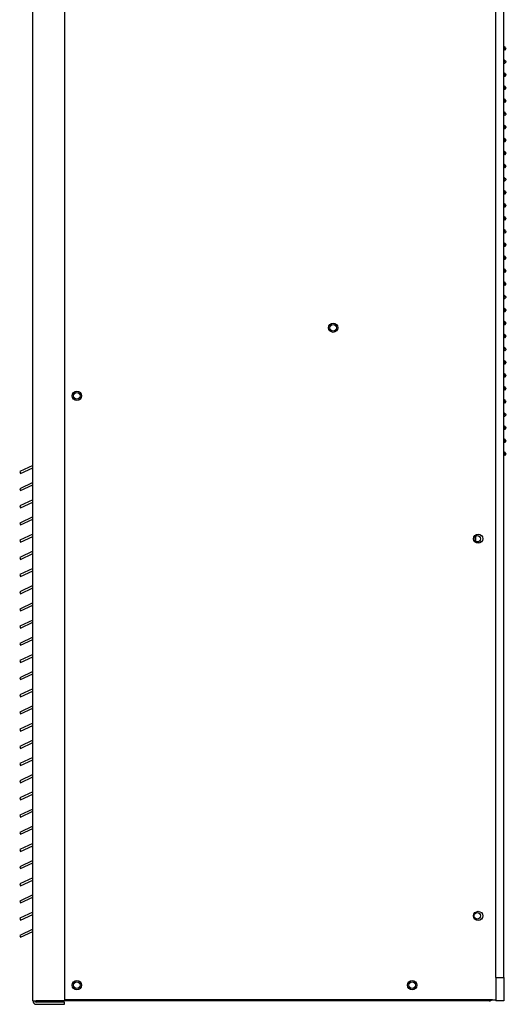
# Model space of a CAD drawing. Extents: x 8 to 124, y 2 to 77.
# Tile 3 of 11: x 32 to 43, y 6 to 30. Entities that reach past the tile are written whole.
import ezdxf

# ---------------------------------------------------------------- set-up
doc = ezdxf.new("R2010")
doc.units = 0
doc.layers.add('BODY', color=3, linetype='CONTINUOUS')

msp = doc.modelspace()

# ---------------------------------------------------------------- linework, layer by layer
at = {"layer": 'BODY', "linetype": 'CONTINUOUS'}
for p, q in [((32.166, 6.367), (32.166, 56.364)), ((32.916, 56.364), (32.916, 6.367)), ((43.216, 6.926), (43.216, 55.806)), ((43.404, 6.926), (43.404, 55.806)), ((43.432, 29.116), (43.404, 29.141)), ((43.404, 29.082), (43.432, 29.116)), ((43.431, 29.053), (43.463, 29.091)), ((43.432, 28.804), (43.404, 28.829)), ((43.404, 28.77), (43.432, 28.804)), ((43.431, 28.741), (43.463, 28.779)), ((43.432, 28.492), (43.404, 28.517)), ((43.404, 28.458), (43.432, 28.492)), ((43.431, 28.429), (43.463, 28.467)), ((43.432, 28.18), (43.404, 28.205)), ((43.404, 28.146), (43.432, 28.18)), ((43.431, 28.117), (43.463, 28.155)), ((43.432, 27.868), (43.404, 27.893)), ((43.404, 27.834), (43.432, 27.868)), ((43.431, 27.805), (43.463, 27.843)), ((43.432, 27.556), (43.404, 27.581)), ((43.404, 27.522), (43.432, 27.556)), ((43.431, 27.493), (43.463, 27.531)), ((43.432, 27.244), (43.404, 27.269)), ((43.404, 27.21), (43.432, 27.244)), ((43.431, 27.181), (43.463, 27.219)), ((43.432, 26.932), (43.404, 26.957)), ((43.404, 26.898), (43.432, 26.932)), ((43.431, 26.869), (43.463, 26.907)), ((43.432, 26.62), (43.404, 26.645)), ((43.404, 26.586), (43.432, 26.62)), ((43.431, 26.557), (43.463, 26.595)), ((43.432, 26.308), (43.404, 26.333)), ((43.404, 26.274), (43.432, 26.308)), ((43.431, 26.245), (43.463, 26.283)), ((43.432, 25.996), (43.404, 26.021)), ((43.404, 25.962), (43.432, 25.996)), ((43.431, 25.933), (43.463, 25.971)), ((43.432, 25.684), (43.404, 25.709)), ((43.404, 25.65), (43.432, 25.684)), ((43.431, 25.621), (43.463, 25.659)), ((43.432, 25.372), (43.404, 25.397)), ((43.404, 25.338), (43.432, 25.372)), ((43.431, 25.309), (43.463, 25.347)), ((43.432, 25.06), (43.404, 25.085)), ((43.404, 25.026), (43.432, 25.06)), ((43.431, 24.997), (43.463, 25.035)), ((43.432, 24.748), (43.404, 24.773)), ((43.404, 24.714), (43.432, 24.748)), ((43.431, 24.685), (43.463, 24.723)), ((43.432, 24.436), (43.404, 24.461)), ((43.404, 24.402), (43.432, 24.436)), ((43.431, 24.373), (43.463, 24.411)), ((43.432, 24.124), (43.404, 24.149)), ((43.404, 24.09), (43.432, 24.124)), ((43.431, 24.061), (43.463, 24.099)), ((43.432, 23.812), (43.404, 23.837)), ((43.404, 23.778), (43.432, 23.812)), ((43.431, 23.749), (43.463, 23.787)), ((43.432, 23.5), (43.404, 23.525)), ((43.404, 23.466), (43.432, 23.5)), ((43.431, 23.437), (43.463, 23.475)), ((43.432, 23.188), (43.404, 23.213)), ((43.404, 23.154), (43.432, 23.188)), ((43.431, 23.125), (43.463, 23.163)), ((43.432, 22.876), (43.404, 22.901)), ((43.404, 22.842), (43.432, 22.876)), ((43.431, 22.813), (43.463, 22.851)), ((43.432, 22.564), (43.404, 22.589)), ((43.404, 22.53), (43.432, 22.564)), ((43.431, 22.501), (43.463, 22.539)), ((43.432, 22.252), (43.404, 22.277)), ((43.404, 22.218), (43.432, 22.252)), ((43.431, 22.189), (43.463, 22.227)), ((43.432, 21.94), (43.404, 21.965)), ((43.404, 21.906), (43.432, 21.94)), ((43.431, 21.877), (43.463, 21.915)), ((43.432, 21.628), (43.404, 21.653)), ((43.404, 21.594), (43.432, 21.628)), ((43.431, 21.565), (43.463, 21.603)), ((43.432, 21.316), (43.404, 21.341)), ((43.404, 21.282), (43.432, 21.316)), ((43.431, 21.253), (43.463, 21.291)), ((43.432, 21.004), (43.404, 21.029)), ((43.404, 20.97), (43.432, 21.004)), ((43.431, 20.941), (43.463, 20.979)), ((43.432, 20.692), (43.404, 20.717)), ((43.404, 20.658), (43.432, 20.692)), ((43.431, 20.629), (43.463, 20.667)), ((43.432, 20.38), (43.404, 20.405)), ((43.404, 20.346), (43.432, 20.38)), ((43.431, 20.317), (43.463, 20.355)), ((43.432, 20.068), (43.404, 20.093)), ((43.404, 20.034), (43.432, 20.068)), ((43.431, 20.005), (43.463, 20.043)), ((43.432, 19.756), (43.404, 19.781)), ((43.404, 19.722), (43.432, 19.756)), ((43.431, 19.693), (43.463, 19.731)), ((43.432, 19.444), (43.404, 19.469)), ((43.404, 19.41), (43.432, 19.444)), ((43.431, 19.381), (43.463, 19.419)), ((32.166, 19.146), (31.851, 18.999)), ((31.872, 18.954), (32.166, 19.091)), ((31.851, 18.999), (31.872, 18.954)), ((32.166, 18.736), (31.851, 18.589)), ((31.851, 18.589), (31.872, 18.544)), ((31.872, 18.544), (32.166, 18.681)), ((32.166, 18.326), (31.851, 18.179)), ((31.851, 18.179), (31.872, 18.134)), ((31.872, 18.134), (32.166, 18.271)), ((32.166, 17.916), (31.851, 17.769)), ((31.872, 17.724), (32.166, 17.861)), ((31.851, 17.769), (31.872, 17.724)), ((32.166, 17.506), (31.851, 17.359)), ((31.872, 17.314), (32.166, 17.451)), ((42.734, 17.327), (42.734, 17.464)), ((31.851, 17.359), (31.872, 17.314)), ((32.166, 17.096), (31.851, 16.949)), ((31.851, 16.949), (31.872, 16.904)), ((31.872, 16.904), (32.166, 17.041)), ((32.166, 16.686), (31.851, 16.539)), ((31.851, 16.539), (31.872, 16.494)), ((31.872, 16.494), (32.166, 16.631)), ((32.166, 16.276), (31.851, 16.129)), ((31.872, 16.084), (32.166, 16.221)), ((31.851, 16.129), (31.872, 16.084)), ((32.166, 15.866), (31.851, 15.719)), ((31.872, 15.674), (32.166, 15.811)), ((31.851, 15.719), (31.872, 15.674)), ((32.166, 15.456), (31.851, 15.309)), ((31.851, 15.309), (31.872, 15.264)), ((31.872, 15.264), (32.166, 15.401)), ((32.166, 15.046), (31.851, 14.899)), ((31.851, 14.899), (31.872, 14.854)), ((31.872, 14.854), (32.166, 14.991)), ((32.166, 14.636), (31.851, 14.489)), ((31.872, 14.444), (32.166, 14.581)), ((31.851, 14.489), (31.872, 14.444)), ((32.166, 14.226), (31.851, 14.079)), ((31.872, 14.034), (32.166, 14.171)), ((31.851, 14.079), (31.872, 14.034)), ((32.166, 13.816), (31.851, 13.669)), ((31.851, 13.669), (31.872, 13.624)), ((31.872, 13.624), (32.166, 13.761)), ((32.166, 13.406), (31.851, 13.259)), ((31.851, 13.259), (31.872, 13.214)), ((31.872, 13.214), (32.166, 13.351)), ((32.166, 12.996), (31.851, 12.849)), ((31.872, 12.804), (32.166, 12.941)), ((31.851, 12.849), (31.872, 12.804)), ((32.166, 12.586), (31.851, 12.439)), ((31.872, 12.394), (32.166, 12.531)), ((31.851, 12.439), (31.872, 12.394)), ((32.166, 12.176), (31.851, 12.029)), ((31.851, 12.029), (31.872, 11.984)), ((31.872, 11.984), (32.166, 12.121)), ((32.166, 11.766), (31.851, 11.619)), ((31.851, 11.619), (31.872, 11.574)), ((31.872, 11.574), (32.166, 11.711)), ((32.166, 11.356), (31.851, 11.209)), ((31.872, 11.164), (32.166, 11.301)), ((31.851, 11.209), (31.872, 11.164)), ((32.166, 10.946), (31.851, 10.799)), ((31.872, 10.754), (32.166, 10.891)), ((31.851, 10.799), (31.872, 10.754)), ((32.166, 10.536), (31.851, 10.389)), ((31.851, 10.389), (31.872, 10.344)), ((31.872, 10.344), (32.166, 10.481)), ((32.166, 10.126), (31.851, 9.979)), ((31.851, 9.979), (31.872, 9.934)), ((31.872, 9.934), (32.166, 10.071)), ((32.166, 9.716), (31.851, 9.569)), ((31.872, 9.524), (32.166, 9.661)), ((31.851, 9.569), (31.872, 9.524)), ((32.166, 9.306), (31.851, 9.159)), ((31.872, 9.114), (32.166, 9.251)), ((31.851, 9.159), (31.872, 9.114)), ((32.166, 8.896), (31.851, 8.749)), ((31.851, 8.749), (31.872, 8.704)), ((31.872, 8.704), (32.166, 8.841)), ((32.166, 8.486), (31.851, 8.339)), ((31.851, 8.339), (31.872, 8.294)), ((31.872, 8.294), (32.166, 8.431)), ((32.166, 8.076), (31.851, 7.929)), ((31.872, 7.884), (32.166, 8.021)), ((31.851, 7.929), (31.872, 7.884)), ((43.216, 6.926), (43.404, 6.926)), ((43.216, 6.926), (43.216, 6.366)), ((43.404, 6.926), (43.404, 6.366)), ((32.166, 6.367), (32.247, 6.367)), ((32.916, 6.367), (32.247, 6.367)), ((32.377, 6.366), (32.362, 6.367)), ((32.377, 6.366), (32.377, 6.367)), ((43.055, 6.366), (32.377, 6.366)), ((43.135, 6.396), (32.916, 6.396)), ((43.055, 6.366), (43.055, 6.396)), ((43.135, 6.396), (43.216, 6.396)), ((43.404, 6.366), (43.216, 6.366)), ((32.916, 6.336), (32.247, 6.336)), ((32.247, 6.286), (32.916, 6.286)), ((32.916, 6.286), (32.916, 6.336))]:
    msp.add_line(p, q, dxfattribs=at)
at = {"layer": 'BODY', "linetype": 'CONTINUOUS', "flags": 128}
for points in [[(43.404, 29.075), (43.407, 29.073), (43.413, 29.068), (43.418, 29.063), (43.422, 29.06), (43.426, 29.057), (43.428, 29.055), (43.43, 29.053), (43.431, 29.053)], [(43.463, 29.091), (43.462, 29.091), (43.461, 29.093), (43.458, 29.095), (43.454, 29.098), (43.45, 29.102), (43.445, 29.106), (43.439, 29.111), (43.432, 29.116)], [(43.404, 28.763), (43.407, 28.761), (43.413, 28.756), (43.418, 28.751), (43.422, 28.748), (43.426, 28.745), (43.428, 28.743), (43.43, 28.741), (43.431, 28.741)], [(43.463, 28.779), (43.462, 28.779), (43.461, 28.781), (43.458, 28.783), (43.454, 28.786), (43.45, 28.79), (43.445, 28.794), (43.439, 28.799), (43.432, 28.804)], [(43.404, 28.451), (43.407, 28.449), (43.413, 28.444), (43.418, 28.439), (43.422, 28.436), (43.426, 28.433), (43.428, 28.431), (43.43, 28.429), (43.431, 28.429)], [(43.463, 28.467), (43.462, 28.467), (43.461, 28.469), (43.458, 28.471), (43.454, 28.474), (43.45, 28.478), (43.445, 28.482), (43.439, 28.487), (43.432, 28.492)], [(43.404, 28.139), (43.407, 28.137), (43.413, 28.132), (43.418, 28.127), (43.422, 28.124), (43.426, 28.121), (43.428, 28.119), (43.43, 28.117), (43.431, 28.117)], [(43.463, 28.155), (43.462, 28.155), (43.461, 28.157), (43.458, 28.159), (43.454, 28.162), (43.45, 28.166), (43.445, 28.17), (43.439, 28.175), (43.432, 28.18)], [(43.404, 27.827), (43.407, 27.825), (43.413, 27.82), (43.418, 27.815), (43.422, 27.812), (43.426, 27.809), (43.428, 27.807), (43.43, 27.805), (43.431, 27.805)], [(43.463, 27.843), (43.462, 27.843), (43.461, 27.845), (43.458, 27.847), (43.454, 27.85), (43.45, 27.854), (43.445, 27.858), (43.439, 27.863), (43.432, 27.868)], [(43.404, 27.515), (43.407, 27.513), (43.413, 27.508), (43.418, 27.503), (43.422, 27.5), (43.426, 27.497), (43.428, 27.495), (43.43, 27.493), (43.431, 27.493)], [(43.463, 27.531), (43.462, 27.531), (43.461, 27.533), (43.458, 27.535), (43.454, 27.538), (43.45, 27.542), (43.445, 27.546), (43.439, 27.551), (43.432, 27.556)], [(43.404, 27.203), (43.407, 27.201), (43.413, 27.196), (43.418, 27.191), (43.422, 27.188), (43.426, 27.185), (43.428, 27.183), (43.43, 27.181), (43.431, 27.181)], [(43.463, 27.219), (43.462, 27.219), (43.461, 27.221), (43.458, 27.223), (43.454, 27.226), (43.45, 27.23), (43.445, 27.234), (43.439, 27.239), (43.432, 27.244)], [(43.404, 26.891), (43.407, 26.889), (43.413, 26.884), (43.418, 26.879), (43.422, 26.876), (43.426, 26.873), (43.428, 26.871), (43.43, 26.869), (43.431, 26.869)], [(43.463, 26.907), (43.462, 26.907), (43.461, 26.909), (43.458, 26.911), (43.454, 26.914), (43.45, 26.918), (43.445, 26.922), (43.439, 26.927), (43.432, 26.932)], [(43.404, 26.579), (43.407, 26.577), (43.413, 26.572), (43.418, 26.567), (43.422, 26.564), (43.426, 26.561), (43.428, 26.559), (43.43, 26.557), (43.431, 26.557)], [(43.463, 26.595), (43.462, 26.595), (43.461, 26.597), (43.458, 26.599), (43.454, 26.602), (43.45, 26.606), (43.445, 26.61), (43.439, 26.615), (43.432, 26.62)], [(43.404, 26.267), (43.407, 26.265), (43.413, 26.26), (43.418, 26.255), (43.422, 26.252), (43.426, 26.249), (43.428, 26.247), (43.43, 26.245), (43.431, 26.245)], [(43.463, 26.283), (43.462, 26.283), (43.461, 26.285), (43.458, 26.287), (43.454, 26.29), (43.45, 26.294), (43.445, 26.298), (43.439, 26.303), (43.432, 26.308)], [(43.404, 25.955), (43.407, 25.953), (43.413, 25.948), (43.418, 25.943), (43.422, 25.94), (43.426, 25.937), (43.428, 25.935), (43.43, 25.933), (43.431, 25.933)], [(43.463, 25.971), (43.462, 25.971), (43.461, 25.973), (43.458, 25.975), (43.454, 25.978), (43.45, 25.982), (43.445, 25.986), (43.439, 25.991), (43.432, 25.996)], [(43.404, 25.643), (43.407, 25.641), (43.413, 25.636), (43.418, 25.631), (43.422, 25.628), (43.426, 25.625), (43.428, 25.623), (43.43, 25.621), (43.431, 25.621)], [(43.463, 25.659), (43.462, 25.659), (43.461, 25.661), (43.458, 25.663), (43.454, 25.666), (43.45, 25.67), (43.445, 25.674), (43.439, 25.679), (43.432, 25.684)], [(43.404, 25.331), (43.407, 25.329), (43.413, 25.324), (43.418, 25.319), (43.422, 25.316), (43.426, 25.313), (43.428, 25.311), (43.43, 25.309), (43.431, 25.309)], [(43.463, 25.347), (43.462, 25.347), (43.461, 25.349), (43.458, 25.351), (43.454, 25.354), (43.45, 25.358), (43.445, 25.362), (43.439, 25.367), (43.432, 25.372)], [(43.404, 25.019), (43.407, 25.017), (43.413, 25.012), (43.418, 25.007), (43.422, 25.004), (43.426, 25.001), (43.428, 24.999), (43.43, 24.997), (43.431, 24.997)], [(43.463, 25.035), (43.462, 25.035), (43.461, 25.037), (43.458, 25.039), (43.454, 25.042), (43.45, 25.046), (43.445, 25.05), (43.439, 25.055), (43.432, 25.06)], [(43.404, 24.707), (43.407, 24.705), (43.413, 24.7), (43.418, 24.695), (43.422, 24.692), (43.426, 24.689), (43.428, 24.687), (43.43, 24.685), (43.431, 24.685)], [(43.463, 24.723), (43.462, 24.723), (43.461, 24.725), (43.458, 24.727), (43.454, 24.73), (43.45, 24.734), (43.445, 24.738), (43.439, 24.743), (43.432, 24.748)], [(43.463, 24.411), (43.462, 24.411), (43.461, 24.413), (43.458, 24.415), (43.454, 24.418), (43.45, 24.422), (43.445, 24.426), (43.439, 24.431), (43.432, 24.436)], [(43.404, 24.395), (43.407, 24.393), (43.413, 24.388), (43.418, 24.383), (43.422, 24.38), (43.426, 24.377), (43.428, 24.375), (43.43, 24.373), (43.431, 24.373)], [(43.404, 24.083), (43.407, 24.081), (43.413, 24.076), (43.418, 24.071), (43.422, 24.068), (43.426, 24.065), (43.428, 24.063), (43.43, 24.061), (43.431, 24.061)], [(43.463, 24.099), (43.462, 24.099), (43.461, 24.101), (43.458, 24.103), (43.454, 24.106), (43.45, 24.11), (43.445, 24.114), (43.439, 24.119), (43.432, 24.124)], [(43.404, 23.771), (43.407, 23.769), (43.413, 23.764), (43.418, 23.759), (43.422, 23.756), (43.426, 23.753), (43.428, 23.751), (43.43, 23.749), (43.431, 23.749)], [(43.463, 23.787), (43.462, 23.787), (43.461, 23.789), (43.458, 23.791), (43.454, 23.794), (43.45, 23.798), (43.445, 23.802), (43.439, 23.807), (43.432, 23.812)], [(43.463, 23.475), (43.462, 23.475), (43.461, 23.477), (43.458, 23.479), (43.454, 23.482), (43.45, 23.486), (43.445, 23.49), (43.439, 23.495), (43.432, 23.5)], [(43.404, 23.459), (43.407, 23.457), (43.413, 23.452), (43.418, 23.447), (43.422, 23.444), (43.426, 23.441), (43.428, 23.439), (43.43, 23.437), (43.431, 23.437)], [(43.404, 23.147), (43.407, 23.145), (43.413, 23.14), (43.418, 23.135), (43.422, 23.132), (43.426, 23.129), (43.428, 23.127), (43.43, 23.125), (43.431, 23.125)], [(43.463, 23.163), (43.462, 23.163), (43.461, 23.165), (43.458, 23.167), (43.454, 23.17), (43.45, 23.174), (43.445, 23.178), (43.439, 23.183), (43.432, 23.188)], [(43.404, 22.835), (43.407, 22.833), (43.413, 22.828), (43.418, 22.823), (43.422, 22.82), (43.426, 22.817), (43.428, 22.815), (43.43, 22.813), (43.431, 22.813)], [(43.463, 22.851), (43.462, 22.851), (43.461, 22.853), (43.458, 22.855), (43.454, 22.858), (43.45, 22.862), (43.445, 22.866), (43.439, 22.871), (43.432, 22.876)], [(43.463, 22.539), (43.462, 22.539), (43.461, 22.541), (43.458, 22.543), (43.454, 22.546), (43.45, 22.55), (43.445, 22.554), (43.439, 22.559), (43.432, 22.564)], [(43.404, 22.523), (43.407, 22.521), (43.413, 22.516), (43.418, 22.511), (43.422, 22.508), (43.426, 22.505), (43.428, 22.503), (43.43, 22.501), (43.431, 22.501)], [(43.404, 22.211), (43.407, 22.209), (43.413, 22.204), (43.418, 22.199), (43.422, 22.196), (43.426, 22.193), (43.428, 22.191), (43.43, 22.189), (43.431, 22.189)], [(43.463, 22.227), (43.462, 22.227), (43.461, 22.229), (43.458, 22.231), (43.454, 22.234), (43.45, 22.238), (43.445, 22.242), (43.439, 22.247), (43.432, 22.252)], [(43.404, 21.899), (43.407, 21.897), (43.413, 21.892), (43.418, 21.887), (43.422, 21.884), (43.426, 21.881), (43.428, 21.879), (43.43, 21.877), (43.431, 21.877)], [(43.463, 21.915), (43.462, 21.915), (43.461, 21.917), (43.458, 21.919), (43.454, 21.922), (43.45, 21.926), (43.445, 21.93), (43.439, 21.935), (43.432, 21.94)], [(43.463, 21.603), (43.462, 21.603), (43.461, 21.605), (43.458, 21.607), (43.454, 21.61), (43.45, 21.614), (43.445, 21.618), (43.439, 21.623), (43.432, 21.628)], [(43.404, 21.587), (43.407, 21.585), (43.413, 21.58), (43.418, 21.575), (43.422, 21.572), (43.426, 21.569), (43.428, 21.567), (43.43, 21.565), (43.431, 21.565)], [(43.404, 21.275), (43.407, 21.273), (43.413, 21.268), (43.418, 21.263), (43.422, 21.26), (43.426, 21.257), (43.428, 21.255), (43.43, 21.253), (43.431, 21.253)], [(43.463, 21.291), (43.462, 21.291), (43.461, 21.293), (43.458, 21.295), (43.454, 21.298), (43.45, 21.302), (43.445, 21.306), (43.439, 21.311), (43.432, 21.316)], [(43.404, 20.963), (43.407, 20.961), (43.413, 20.956), (43.418, 20.951), (43.422, 20.948), (43.426, 20.945), (43.428, 20.943), (43.43, 20.941), (43.431, 20.941)], [(43.463, 20.979), (43.462, 20.979), (43.461, 20.981), (43.458, 20.983), (43.454, 20.986), (43.45, 20.99), (43.445, 20.994), (43.439, 20.999), (43.432, 21.004)], [(43.463, 20.667), (43.462, 20.667), (43.461, 20.669), (43.458, 20.671), (43.454, 20.674), (43.45, 20.678), (43.445, 20.682), (43.439, 20.687), (43.432, 20.692)], [(43.404, 20.651), (43.407, 20.649), (43.413, 20.644), (43.418, 20.639), (43.422, 20.636), (43.426, 20.633), (43.428, 20.631), (43.43, 20.629), (43.431, 20.629)], [(43.404, 20.339), (43.407, 20.337), (43.413, 20.332), (43.418, 20.327), (43.422, 20.324), (43.426, 20.321), (43.428, 20.319), (43.43, 20.317), (43.431, 20.317)], [(43.463, 20.355), (43.462, 20.355), (43.461, 20.357), (43.458, 20.359), (43.454, 20.362), (43.45, 20.366), (43.445, 20.37), (43.439, 20.375), (43.432, 20.38)], [(43.404, 20.027), (43.407, 20.025), (43.413, 20.02), (43.418, 20.015), (43.422, 20.012), (43.426, 20.009), (43.428, 20.007), (43.43, 20.005), (43.431, 20.005)], [(43.463, 20.043), (43.462, 20.043), (43.461, 20.045), (43.458, 20.047), (43.454, 20.05), (43.45, 20.054), (43.445, 20.058), (43.439, 20.063), (43.432, 20.068)], [(43.463, 19.731), (43.462, 19.731), (43.461, 19.733), (43.458, 19.735), (43.454, 19.738), (43.45, 19.742), (43.445, 19.746), (43.439, 19.751), (43.432, 19.756)], [(43.404, 19.715), (43.407, 19.713), (43.413, 19.708), (43.418, 19.703), (43.422, 19.7), (43.426, 19.697), (43.428, 19.695), (43.43, 19.693), (43.431, 19.693)], [(43.404, 19.403), (43.407, 19.401), (43.413, 19.396), (43.418, 19.391), (43.422, 19.388), (43.426, 19.385), (43.428, 19.383), (43.43, 19.381), (43.431, 19.381)], [(43.463, 19.419), (43.462, 19.419), (43.461, 19.421), (43.458, 19.423), (43.454, 19.426), (43.45, 19.43), (43.445, 19.434), (43.439, 19.439), (43.432, 19.444)]]:
    msp.add_lwpolyline(points, dxfattribs=at)
at = {"layer": 'BODY', "linetype": 'CONTINUOUS'}
for centre, radius in [((39.331, 22.431), 0.11), ((39.331, 22.431), 0.078), ((33.216, 20.806), 0.11), ((33.216, 20.806), 0.078), ((42.791, 17.396), 0.109), ((42.771, 17.396), 0.078), ((42.791, 8.396), 0.109), ((42.771, 8.396), 0.078), ((33.216, 6.741), 0.11), ((33.216, 6.741), 0.078), ((41.216, 6.741), 0.11), ((41.216, 6.741), 0.078)]:
    msp.add_circle(centre, radius, dxfattribs=at)
for centre, radius, start, end in [((32.247, 6.367), 0.0813, 180, 270), ((32.247, 6.367), 0.0312, 180, 270), ((43.055, 6.457), 0.0913, 270, 317.8377)]:
    msp.add_arc(centre, radius, start, end, dxfattribs=at)

doc.saveas('drawing.dxf')
